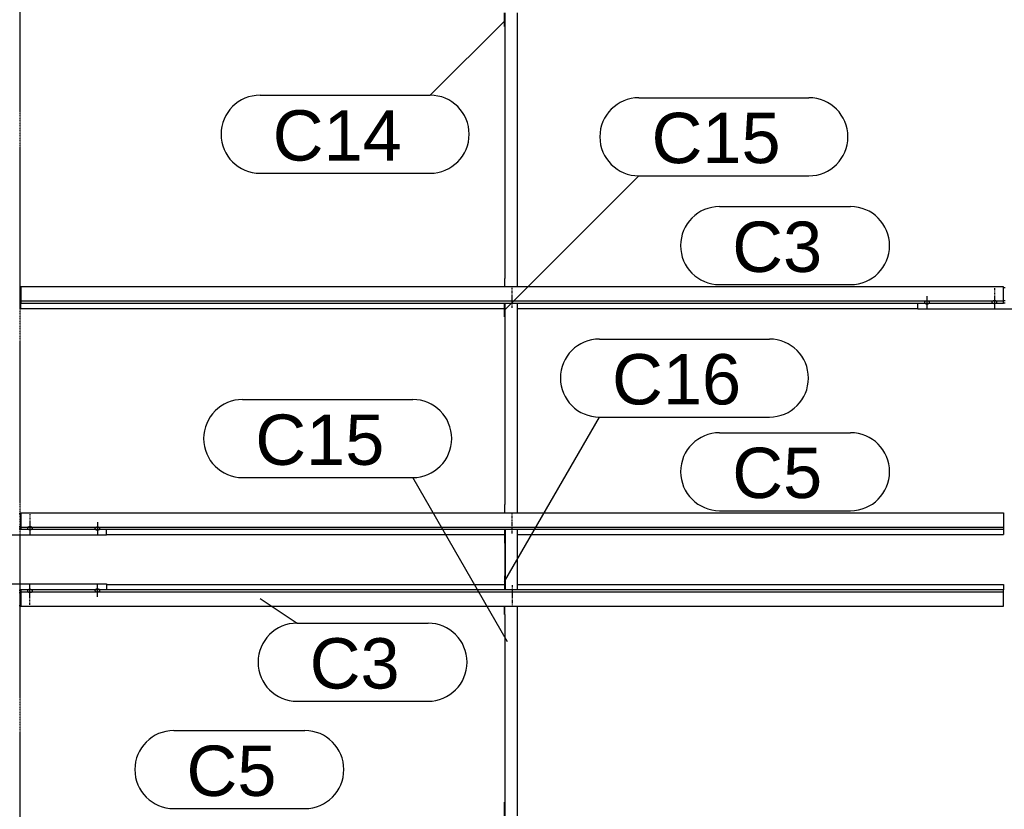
# Model space of a CAD drawing. Header units: millimetres. Extents: x -4888 to 73862, y -29046 to 15504.
# Tile 37 of 111: x 17498 to 21000, y 4406 to 7215. Entities that reach past the tile are written whole.
import ezdxf

# ---------------------------------------------------------------- set-up
doc = ezdxf.new("R2010")
doc.units = ezdxf.units.MM
doc.linetypes.add('DXK_LINE_DOT2', pattern=[3.9198, 1.9599, -1.9599])
doc.linetypes.add('DXK_LINE_DOT3', pattern=[5.9187, 2.979, -0.9799, 0.9799, -0.9799])
doc.styles.add('Arial', font='ARIAL.TTF', dxfattribs={"height": 0.2})

# ---------------------------------------------------------------- blocks, each defined once
blk = doc.blocks.new('Part-1953139-17072 - 1282')
at = {"color": 3, "linetype": 'Continuous'}
for p, q in [((17503, 5187.1), (17503, 5128.8)), ((20997, 5187.1), (17503, 5187.1)), ((17807, 5205.8), (19222, 5205.8)), ((19269, 5205.8), (20997, 5205.8)), ((20997, 5205.8), (20997, 5187.1)), ((20997, 5128.8), (20997, 5187.1)), ((17503, 5179.6), (20997, 5179.6)), ((17503, 5128.8), (20997, 5128.8))]:
    blk.add_line(p, q, dxfattribs=at)
blk = doc.blocks.new('Bolt-1953139-17712 - 1282')
at = {"color": 5, "linetype": 'DXK_LINE_DOT2'}
blk.add_line((20965, 6260.4), (20965, 6218.1), dxfattribs=at)
blk = doc.blocks.new('Bolt-1953139-17484 - 1282')
at = {"color": 5, "linetype": 'Continuous'}
for p, q in [((17775, 5427.8), (17775, 5385.4)), ((17766.2, 5406.2), (17766, 5405.7)), ((17766, 5405.7), (17766, 5405.2)), ((17766, 5405.2), (17766, 5404.8)), ((17766, 5404.8), (17766.2, 5404.3)), ((17766.4, 5406.6), (17766.2, 5406.2)), ((17766.2, 5404.3), (17766.4, 5403.9)), ((17766.7, 5407.1), (17766.4, 5406.6)), ((17766.4, 5403.9), (17766.7, 5403.4)), ((17767.1, 5407.5), (17766.7, 5407.1)), ((17766.7, 5403.4), (17767.1, 5403)), ((17767.5, 5407.9), (17767.1, 5407.5)), ((17767.1, 5403), (17767.5, 5402.6)), ((17768, 5408.3), (17767.5, 5407.9)), ((17767.5, 5402.6), (17768, 5402.2)), ((17768.6, 5408.6), (17768, 5408.3)), ((17768, 5402.2), (17768.6, 5401.9)), ((17769.3, 5408.9), (17768.6, 5408.6)), ((17768.6, 5401.9), (17769.3, 5401.5)), ((17770, 5409.2), (17769.3, 5408.9)), ((17769.3, 5401.5), (17770, 5401.3)), ((17770.8, 5409.5), (17770, 5409.2)), ((17770, 5401.3), (17770.8, 5401)), ((17771.6, 5409.7), (17770.8, 5409.5)), ((17770.8, 5401), (17771.6, 5400.8)), ((17772.4, 5409.8), (17771.6, 5409.7)), ((17771.6, 5400.8), (17772.4, 5400.7)), ((17773.2, 5409.9), (17772.4, 5409.8)), ((17772.4, 5400.7), (17773.2, 5400.5)), ((17774.1, 5410), (17773.2, 5409.9)), ((17773.2, 5400.5), (17774.1, 5400.5)), ((17775, 5410), (17774.1, 5410)), ((17774.1, 5400.5), (17775, 5400.5)), ((17775.9, 5410), (17775, 5410)), ((17775, 5400.5), (17775.9, 5400.5)), ((17776.8, 5409.9), (17775.9, 5410)), ((17775.9, 5400.5), (17776.8, 5400.5)), ((17777.6, 5409.8), (17776.8, 5409.9)), ((17776.8, 5400.5), (17777.6, 5400.7)), ((17778.4, 5409.7), (17777.6, 5409.8)), ((17777.6, 5400.7), (17778.4, 5400.8)), ((17779.2, 5409.5), (17778.4, 5409.7)), ((17778.4, 5400.8), (17779.2, 5401)), ((17780, 5409.2), (17779.2, 5409.5)), ((17779.2, 5401), (17780, 5401.3)), ((17780.7, 5408.9), (17780, 5409.2)), ((17780, 5401.3), (17780.7, 5401.5)), ((17781.4, 5408.6), (17780.7, 5408.9)), ((17780.7, 5401.5), (17781.4, 5401.9)), ((17782, 5408.3), (17781.4, 5408.6)), ((17781.4, 5401.9), (17782, 5402.2)), ((17782.5, 5407.9), (17782, 5408.3)), ((17782, 5402.2), (17782.5, 5402.6)), ((17782.9, 5407.5), (17782.5, 5407.9)), ((17782.5, 5402.6), (17782.9, 5403)), ((17783.3, 5407.1), (17782.9, 5407.5)), ((17782.9, 5403), (17783.3, 5403.4)), ((17783.6, 5406.6), (17783.3, 5407.1)), ((17783.3, 5403.4), (17783.6, 5403.9)), ((17783.8, 5406.2), (17783.6, 5406.6)), ((17783.6, 5403.9), (17783.8, 5404.3)), ((17784, 5405.7), (17783.8, 5406.2)), ((17783.8, 5404.3), (17784, 5404.8)), ((17784, 5405.2), (17784, 5405.7)), ((17784, 5404.8), (17784, 5405.2))]:
    blk.add_line(p, q, dxfattribs=at)
blk = doc.blocks.new('Bolt-1953139-17480 - 1282')
at = {"color": 5, "linetype": 'Continuous'}
for p, q in [((17526.2, 5407.5), (17526, 5407.1)), ((17526, 5407.1), (17526, 5406.6)), ((17526, 5406.6), (17526, 5406.1)), ((17526, 5406.1), (17526.2, 5405.7)), ((17526.4, 5408), (17526.2, 5407.5)), ((17526.2, 5405.7), (17526.4, 5405.2)), ((17526.7, 5408.4), (17526.4, 5408)), ((17526.4, 5405.2), (17526.7, 5404.8)), ((17527.1, 5408.9), (17526.7, 5408.4)), ((17526.7, 5404.8), (17527.1, 5404.3)), ((17527.5, 5409.3), (17527.1, 5408.9)), ((17527.1, 5404.3), (17527.5, 5403.9)), ((17528, 5409.6), (17527.5, 5409.3)), ((17527.5, 5403.9), (17528, 5403.6)), ((17528.6, 5410), (17528, 5409.6)), ((17528, 5403.6), (17528.6, 5403.2)), ((17529.3, 5410.3), (17528.6, 5410)), ((17528.6, 5403.2), (17529.3, 5402.9)), ((17530, 5410.6), (17529.3, 5410.3)), ((17529.3, 5402.9), (17530, 5402.6)), ((17530.8, 5410.8), (17530, 5410.6)), ((17530, 5402.6), (17530.8, 5402.4)), ((17531.6, 5411), (17530.8, 5410.8)), ((17530.8, 5402.4), (17531.6, 5402.2)), ((17532.4, 5411.2), (17531.6, 5411)), ((17531.6, 5402.2), (17532.4, 5402)), ((17533.2, 5411.3), (17532.4, 5411.2)), ((17532.4, 5402), (17533.2, 5401.9)), ((17534.1, 5411.4), (17533.2, 5411.3)), ((17533.2, 5401.9), (17534.1, 5401.8)), ((17535, 5411.4), (17534.1, 5411.4)), ((17534.1, 5401.8), (17535, 5401.8)), ((17535, 5426.3), (17535, 5384)), ((17535.9, 5411.4), (17535, 5411.4)), ((17535, 5401.8), (17535.9, 5401.8)), ((17536.8, 5411.3), (17535.9, 5411.4)), ((17535.9, 5401.8), (17536.8, 5401.9)), ((17537.6, 5411.2), (17536.8, 5411.3)), ((17536.8, 5401.9), (17537.6, 5402)), ((17538.4, 5411), (17537.6, 5411.2)), ((17537.6, 5402), (17538.4, 5402.2)), ((17539.2, 5410.8), (17538.4, 5411)), ((17538.4, 5402.2), (17539.2, 5402.4)), ((17540, 5410.6), (17539.2, 5410.8)), ((17539.2, 5402.4), (17540, 5402.6)), ((17540.7, 5410.3), (17540, 5410.6)), ((17540, 5402.6), (17540.7, 5402.9)), ((17541.4, 5410), (17540.7, 5410.3)), ((17540.7, 5402.9), (17541.4, 5403.2)), ((17542, 5409.6), (17541.4, 5410)), ((17541.4, 5403.2), (17542, 5403.6)), ((17542.5, 5409.3), (17542, 5409.6)), ((17542, 5403.6), (17542.5, 5403.9)), ((17542.9, 5408.9), (17542.5, 5409.3)), ((17542.5, 5403.9), (17542.9, 5404.3)), ((17543.3, 5408.4), (17542.9, 5408.9)), ((17542.9, 5404.3), (17543.3, 5404.8)), ((17543.6, 5408), (17543.3, 5408.4)), ((17543.3, 5404.8), (17543.6, 5405.2)), ((17543.8, 5407.5), (17543.6, 5408)), ((17543.6, 5405.2), (17543.8, 5405.7)), ((17544, 5407.1), (17543.8, 5407.5)), ((17543.8, 5405.7), (17544, 5406.1)), ((17544, 5406.6), (17544, 5407.1)), ((17544, 5406.1), (17544, 5406.6))]:
    blk.add_line(p, q, dxfattribs=at)
blk = doc.blocks.new('Part-1953139-17078 - 1282')
at = {"color": 3, "linetype": 'Continuous'}
for p, q in [((20997, 6265.5), (17503, 6265.5)), ((17503, 6265.5), (17503, 6207.2)), ((20997, 6207.2), (20997, 6265.5)), ((17503, 6214.7), (20997, 6214.7)), ((17503, 6207.2), (20997, 6207.2)), ((17503, 6188.5), (17503, 6207.2)), ((17503, 6188.5), (19222, 6188.5)), ((19269, 6188.5), (20693, 6188.5))]:
    blk.add_line(p, q, dxfattribs=at)
blk = doc.blocks.new('Bolt-1953139-17865 - 1282')
at = {"color": 5, "linetype": 'Continuous'}
for p, q in [((17526.2, 5184.3), (17526, 5183.9)), ((17526, 5183.9), (17526, 5183.4)), ((17526, 5183.4), (17526, 5182.9)), ((17526, 5182.9), (17526.2, 5182.5)), ((17526.4, 5184.8), (17526.2, 5184.3)), ((17526.2, 5182.5), (17526.4, 5182)), ((17526.7, 5185.2), (17526.4, 5184.8)), ((17527.1, 5185.7), (17526.7, 5185.2)), ((17527.5, 5186.1), (17527.1, 5185.7)), ((17528, 5186.4), (17527.5, 5186.1)), ((17528.6, 5186.8), (17528, 5186.4)), ((17529.3, 5187.1), (17528.6, 5186.8)), ((17530, 5187.4), (17529.3, 5187.1)), ((17530.8, 5187.6), (17530, 5187.4)), ((17531.6, 5187.8), (17530.8, 5187.6)), ((17532.4, 5188), (17531.6, 5187.8)), ((17533.2, 5188.1), (17532.4, 5188)), ((17534.1, 5188.2), (17533.2, 5188.1)), ((17535, 5188.2), (17534.1, 5188.2)), ((17535, 5163.7), (17535, 5206)), ((17535.9, 5188.2), (17535, 5188.2)), ((17536.8, 5188.1), (17535.9, 5188.2)), ((17537.6, 5188), (17536.8, 5188.1)), ((17538.4, 5187.8), (17537.6, 5188)), ((17539.2, 5187.6), (17538.4, 5187.8)), ((17540, 5187.4), (17539.2, 5187.6)), ((17540.7, 5187.1), (17540, 5187.4)), ((17541.4, 5186.8), (17540.7, 5187.1)), ((17542, 5186.4), (17541.4, 5186.8)), ((17542.5, 5186.1), (17542, 5186.4)), ((17542.9, 5185.7), (17542.5, 5186.1)), ((17543.3, 5185.2), (17542.9, 5185.7)), ((17543.6, 5184.8), (17543.3, 5185.2)), ((17543.8, 5184.3), (17543.6, 5184.8)), ((17543.6, 5182), (17543.8, 5182.5)), ((17544, 5183.9), (17543.8, 5184.3)), ((17543.8, 5182.5), (17544, 5182.9)), ((17544, 5183.4), (17544, 5183.9)), ((17544, 5182.9), (17544, 5183.4)), ((17526.4, 5182), (17526.7, 5181.6)), ((17526.7, 5181.6), (17527.1, 5181.1)), ((17527.1, 5181.1), (17527.5, 5180.7)), ((17527.5, 5180.7), (17528, 5180.4)), ((17528, 5180.4), (17528.6, 5180)), ((17528.6, 5180), (17529.3, 5179.7)), ((17529.3, 5179.7), (17530, 5179.4)), ((17530, 5179.4), (17530.8, 5179.2)), ((17530.8, 5179.2), (17531.6, 5179)), ((17531.6, 5179), (17532.4, 5178.8)), ((17532.4, 5178.8), (17533.2, 5178.7)), ((17533.2, 5178.7), (17534.1, 5178.6)), ((17534.1, 5178.6), (17535, 5178.6)), ((17535, 5178.6), (17535.9, 5178.6)), ((17535.9, 5178.6), (17536.8, 5178.7)), ((17536.8, 5178.7), (17537.6, 5178.8)), ((17537.6, 5178.8), (17538.4, 5179)), ((17538.4, 5179), (17539.2, 5179.2)), ((17539.2, 5179.2), (17540, 5179.4)), ((17540, 5179.4), (17540.7, 5179.7)), ((17540.7, 5179.7), (17541.4, 5180)), ((17541.4, 5180), (17542, 5180.4)), ((17542, 5180.4), (17542.5, 5180.7)), ((17542.5, 5180.7), (17542.9, 5181.1)), ((17542.9, 5181.1), (17543.3, 5181.6)), ((17543.3, 5181.6), (17543.6, 5182))]:
    blk.add_line(p, q, dxfattribs=at)
blk = doc.blocks.new('GridLine-1953139-4946 - 1282')
at = {"color": 174, "linetype": 'DXK_LINE_DOT3'}
blk.add_line((17500, -1750), (17500, 12340), dxfattribs=at)
blk = doc.blocks.new('Bolt-1953139-17715 - 1282')
at = {"color": 5, "linetype": 'Continuous'}
for p, q in [((20716.2, 6210.5), (20716, 6210)), ((20716, 6210), (20716, 6209.5)), ((20716, 6209.5), (20716, 6209.1)), ((20716, 6209.1), (20716.2, 6208.6)), ((20716.4, 6210.9), (20716.2, 6210.5)), ((20716.2, 6208.6), (20716.4, 6208.1)), ((20716.7, 6211.4), (20716.4, 6210.9)), ((20716.4, 6208.1), (20716.7, 6207.7)), ((20717.1, 6211.8), (20716.7, 6211.4)), ((20716.7, 6207.7), (20717.1, 6207.3)), ((20717.5, 6212.2), (20717.1, 6211.8)), ((20717.1, 6207.3), (20717.5, 6206.9)), ((20718, 6212.6), (20717.5, 6212.2)), ((20717.5, 6206.9), (20718, 6206.5)), ((20718.6, 6212.9), (20718, 6212.6)), ((20718, 6206.5), (20718.6, 6206.1)), ((20719.3, 6213.2), (20718.6, 6212.9)), ((20718.6, 6206.1), (20719.3, 6205.8)), ((20720, 6213.5), (20719.3, 6213.2)), ((20719.3, 6205.8), (20720, 6205.5)), ((20720.8, 6213.7), (20720, 6213.5)), ((20720, 6205.5), (20720.8, 6205.3)), ((20721.6, 6213.9), (20720.8, 6213.7)), ((20720.8, 6205.3), (20721.6, 6205.1)), ((20722.4, 6214.1), (20721.6, 6213.9)), ((20721.6, 6205.1), (20722.4, 6204.9)), ((20723.2, 6214.2), (20722.4, 6214.1)), ((20722.4, 6204.9), (20723.2, 6204.8)), ((20724.1, 6214.3), (20723.2, 6214.2)), ((20723.2, 6204.8), (20724.1, 6204.8)), ((20725, 6214.3), (20724.1, 6214.3)), ((20724.1, 6204.8), (20725, 6204.7)), ((20725, 6232), (20725, 6189.7)), ((20725.9, 6214.3), (20725, 6214.3)), ((20725, 6204.7), (20725.9, 6204.8)), ((20726.8, 6214.2), (20725.9, 6214.3)), ((20725.9, 6204.8), (20726.8, 6204.8)), ((20727.6, 6214.1), (20726.8, 6214.2)), ((20726.8, 6204.8), (20727.6, 6204.9)), ((20728.4, 6213.9), (20727.6, 6214.1)), ((20727.6, 6204.9), (20728.4, 6205.1)), ((20729.2, 6213.7), (20728.4, 6213.9)), ((20728.4, 6205.1), (20729.2, 6205.3)), ((20730, 6213.5), (20729.2, 6213.7)), ((20729.2, 6205.3), (20730, 6205.5)), ((20730.7, 6213.2), (20730, 6213.5)), ((20730, 6205.5), (20730.7, 6205.8)), ((20731.4, 6212.9), (20730.7, 6213.2)), ((20730.7, 6205.8), (20731.4, 6206.1)), ((20732, 6212.6), (20731.4, 6212.9)), ((20731.4, 6206.1), (20732, 6206.5)), ((20732.5, 6212.2), (20732, 6212.6)), ((20732, 6206.5), (20732.5, 6206.9)), ((20732.9, 6211.8), (20732.5, 6212.2)), ((20732.5, 6206.9), (20732.9, 6207.3)), ((20733.3, 6211.4), (20732.9, 6211.8)), ((20732.9, 6207.3), (20733.3, 6207.7)), ((20733.6, 6210.9), (20733.3, 6211.4)), ((20733.3, 6207.7), (20733.6, 6208.1)), ((20733.8, 6210.5), (20733.6, 6210.9)), ((20733.6, 6208.1), (20733.8, 6208.6)), ((20734, 6210), (20733.8, 6210.5)), ((20733.8, 6208.6), (20734, 6209.1)), ((20734, 6209.5), (20734, 6210)), ((20734, 6209.1), (20734, 6209.5))]:
    blk.add_line(p, q, dxfattribs=at)
blk = doc.blocks.new('Bolt-1953139-17711 - 1282')
at = {"color": 5, "linetype": 'Continuous'}
for p, q in [((20956.2, 6211.8), (20956, 6211.3)), ((20956, 6211.3), (20956, 6210.9)), ((20956, 6210.9), (20956, 6210.4)), ((20956, 6210.4), (20956.2, 6209.9)), ((20956.4, 6212.3), (20956.2, 6211.8)), ((20956.2, 6209.9), (20956.4, 6209.5)), ((20956.7, 6212.7), (20956.4, 6212.3)), ((20956.4, 6209.5), (20956.7, 6209)), ((20957.1, 6213.1), (20956.7, 6212.7)), ((20956.7, 6209), (20957.1, 6208.6)), ((20957.5, 6213.5), (20957.1, 6213.1)), ((20957.1, 6208.6), (20957.5, 6208.2)), ((20958, 6213.9), (20957.5, 6213.5)), ((20957.5, 6208.2), (20958, 6207.8)), ((20958.6, 6214.3), (20958, 6213.9)), ((20958, 6207.8), (20958.6, 6207.5)), ((20959.3, 6214.6), (20958.6, 6214.3)), ((20958.6, 6207.5), (20959.3, 6207.2)), ((20960, 6214.9), (20959.3, 6214.6)), ((20959.3, 6207.2), (20960, 6206.9)), ((20960.8, 6215.1), (20960, 6214.9)), ((20960, 6206.9), (20960.8, 6206.7)), ((20961.6, 6215.3), (20960.8, 6215.1)), ((20960.8, 6206.7), (20961.6, 6206.4)), ((20962.4, 6215.5), (20961.6, 6215.3)), ((20961.6, 6206.4), (20962.4, 6206.3)), ((20963.2, 6215.6), (20962.4, 6215.5)), ((20962.4, 6206.3), (20963.2, 6206.2)), ((20964.1, 6215.6), (20963.2, 6215.6)), ((20963.2, 6206.2), (20964.1, 6206.1)), ((20965, 6215.7), (20964.1, 6215.6)), ((20964.1, 6206.1), (20965, 6206.1)), ((20965, 6230.6), (20965, 6188.3)), ((20965.9, 6215.6), (20965, 6215.7)), ((20965, 6206.1), (20965.9, 6206.1)), ((20966.8, 6215.6), (20965.9, 6215.6)), ((20965.9, 6206.1), (20966.8, 6206.2)), ((20967.6, 6215.5), (20966.8, 6215.6)), ((20966.8, 6206.2), (20967.6, 6206.3)), ((20968.4, 6215.3), (20967.6, 6215.5)), ((20967.6, 6206.3), (20968.4, 6206.4)), ((20969.2, 6215.1), (20968.4, 6215.3)), ((20968.4, 6206.4), (20969.2, 6206.7)), ((20970, 6214.9), (20969.2, 6215.1)), ((20969.2, 6206.7), (20970, 6206.9)), ((20970.7, 6214.6), (20970, 6214.9)), ((20970, 6206.9), (20970.7, 6207.2)), ((20971.4, 6214.3), (20970.7, 6214.6)), ((20970.7, 6207.2), (20971.4, 6207.5)), ((20972, 6213.9), (20971.4, 6214.3)), ((20971.4, 6207.5), (20972, 6207.8)), ((20972.5, 6213.5), (20972, 6213.9)), ((20972, 6207.8), (20972.5, 6208.2)), ((20972.9, 6213.1), (20972.5, 6213.5)), ((20972.5, 6208.2), (20972.9, 6208.6)), ((20973.3, 6212.7), (20972.9, 6213.1)), ((20972.9, 6208.6), (20973.3, 6209)), ((20973.6, 6212.3), (20973.3, 6212.7)), ((20973.3, 6209), (20973.6, 6209.5)), ((20973.8, 6211.8), (20973.6, 6212.3)), ((20973.6, 6209.5), (20973.8, 6209.9)), ((20974, 6211.3), (20973.8, 6211.8)), ((20973.8, 6209.9), (20974, 6210.4)), ((20974, 6210.9), (20974, 6211.3)), ((20974, 6210.4), (20974, 6210.9))]:
    blk.add_line(p, q, dxfattribs=at)
blk = doc.blocks.new('Bolt-1953139-18405 - 1282')
at = {"color": 5, "linetype": 'DXK_LINE_DOT2'}
blk.add_line((19250, 5203.9), (19250, 5161.6), dxfattribs=at)
blk = doc.blocks.new('Part-1953139-17864 - 1282')
at = {"color": 3, "linetype": 'Continuous'}
for p, q in [((17193, 5187.1), (17193, 5208.2)), ((17193, 5208.2), (17807, 5208.2)), ((17497, 5186.3), (17503, 5186.3)), ((17807, 5208.2), (17807, 5187.1)), ((17497, 5177.8), (17503, 5177.8)), ((17497, 5131.2), (17503, 5131.2))]:
    blk.add_line(p, q, dxfattribs=at)
blk = doc.blocks.new('Part-1953139-17079 - 1282')
at = {"color": 3, "linetype": 'Continuous'}
for p, q in [((17503, 5461.2), (20997, 5461.2)), ((17503, 5461.2), (17503, 5402.9)), ((20997, 5461.2), (20997, 5402.9)), ((17503, 5410.4), (20997, 5410.4)), ((17503, 5402.9), (20997, 5402.9)), ((20997, 5402.9), (20997, 5384.2)), ((17807, 5384.2), (19222, 5384.2)), ((19269, 5384.2), (20997, 5384.2))]:
    blk.add_line(p, q, dxfattribs=at)
blk = doc.blocks.new('Part-1953139-17710 - 1282')
at = {"color": 3, "linetype": 'Continuous'}
for p, q in [((20997, 6263), (21003, 6263)), ((20693, 6186.1), (20693, 6207.2)), ((20997, 6216.5), (21003, 6216.5)), ((20997, 6208), (21003, 6208)), ((21307, 6186.1), (21307, 6207.2)), ((21307, 6186.1), (20693, 6186.1))]:
    blk.add_line(p, q, dxfattribs=at)
blk = doc.blocks.new('Part-1953139-17479 - 1282')
at = {"color": 3, "linetype": 'Continuous'}
for p, q in [((17497, 5458.8), (17503, 5458.8)), ((17193, 5381.8), (17193, 5402.9)), ((17497, 5412.2), (17503, 5412.2)), ((17497, 5403.7), (17503, 5403.7)), ((17807, 5381.8), (17807, 5402.9)), ((17807, 5381.8), (17193, 5381.8))]:
    blk.add_line(p, q, dxfattribs=at)
blk = doc.blocks.new('Part-1953139-18420 - 1282')
at = {"color": 3, "linetype": 'Continuous'}
for p, q in [((19222, 7190.7), (19222, 7240.1)), ((19224, 7240.1), (19224, 6295)), ((19269, 6265.5), (19269, 7240.1)), ((19224, 7190.7), (19222, 7190.7)), ((19224, 6295), (19222, 6295)), ((19222, 6295), (19222, 6265.5)), ((19224, 6265.5), (19224, 6295))]:
    blk.add_line(p, q, dxfattribs=at)
blk = doc.blocks.new('Bolt-1953139-17481 - 1282')
at = {"color": 5, "linetype": 'DXK_LINE_DOT2'}
blk.add_line((17535, 5456.1), (17535, 5413.8), dxfattribs=at)
blk = doc.blocks.new('Bolt-1953139-18424 - 1282')
at = {"color": 5, "linetype": 'DXK_LINE_DOT2'}
blk.add_line((19250, 5415.9), (19250, 5458.2), dxfattribs=at)
blk = doc.blocks.new('Bolt-1953139-18404 - 1282')
at = {"color": 5, "linetype": 'DXK_LINE_DOT2'}
blk.add_line((19250, 5174.1), (19250, 5131.8), dxfattribs=at)
blk = doc.blocks.new('Bolt-1953139-17866 - 1282')
at = {"color": 5, "linetype": 'DXK_LINE_DOT2'}
blk.add_line((17535, 5133.9), (17535, 5176.2), dxfattribs=at)
blk = doc.blocks.new('Bolt-1953139-17869 - 1282')
at = {"color": 5, "linetype": 'Continuous'}
for p, q in [((17766.2, 5185.7), (17766, 5185.2)), ((17766, 5185.2), (17766, 5184.8)), ((17766, 5184.8), (17766, 5184.3)), ((17766, 5184.3), (17766.2, 5183.8)), ((17766.4, 5186.1), (17766.2, 5185.7)), ((17766.2, 5183.8), (17766.4, 5183.4)), ((17766.7, 5186.6), (17766.4, 5186.1)), ((17766.4, 5183.4), (17766.7, 5182.9)), ((17767.1, 5187), (17766.7, 5186.6)), ((17766.7, 5182.9), (17767.1, 5182.5)), ((17767.5, 5187.4), (17767.1, 5187)), ((17767.1, 5182.5), (17767.5, 5182.1)), ((17768, 5187.8), (17767.5, 5187.4)), ((17768.6, 5188.1), (17768, 5187.8)), ((17769.3, 5188.5), (17768.6, 5188.1)), ((17770, 5188.7), (17769.3, 5188.5)), ((17770.8, 5189), (17770, 5188.7)), ((17771.6, 5189.2), (17770.8, 5189)), ((17772.4, 5189.3), (17771.6, 5189.2)), ((17773.2, 5189.5), (17772.4, 5189.3)), ((17774.1, 5189.5), (17773.2, 5189.5)), ((17775, 5189.5), (17774.1, 5189.5)), ((17775, 5162.2), (17775, 5204.6)), ((17775.9, 5189.5), (17775, 5189.5)), ((17776.8, 5189.5), (17775.9, 5189.5)), ((17777.6, 5189.3), (17776.8, 5189.5)), ((17778.4, 5189.2), (17777.6, 5189.3)), ((17779.2, 5189), (17778.4, 5189.2)), ((17780, 5188.7), (17779.2, 5189)), ((17780.7, 5188.5), (17780, 5188.7)), ((17781.4, 5188.1), (17780.7, 5188.5)), ((17782, 5187.8), (17781.4, 5188.1)), ((17782.5, 5187.4), (17782, 5187.8)), ((17782.9, 5187), (17782.5, 5187.4)), ((17782.5, 5182.1), (17782.9, 5182.5)), ((17783.3, 5186.6), (17782.9, 5187)), ((17782.9, 5182.5), (17783.3, 5182.9)), ((17783.6, 5186.1), (17783.3, 5186.6)), ((17783.3, 5182.9), (17783.6, 5183.4)), ((17783.8, 5185.7), (17783.6, 5186.1)), ((17783.6, 5183.4), (17783.8, 5183.8)), ((17784, 5185.2), (17783.8, 5185.7)), ((17783.8, 5183.8), (17784, 5184.3)), ((17784, 5184.8), (17784, 5185.2)), ((17784, 5184.3), (17784, 5184.8)), ((17767.5, 5182.1), (17768, 5181.7)), ((17768, 5181.7), (17768.6, 5181.4)), ((17768.6, 5181.4), (17769.3, 5181.1)), ((17769.3, 5181.1), (17770, 5180.8)), ((17770, 5180.8), (17770.8, 5180.5)), ((17770.8, 5180.5), (17771.6, 5180.3)), ((17771.6, 5180.3), (17772.4, 5180.2)), ((17772.4, 5180.2), (17773.2, 5180.1)), ((17773.2, 5180.1), (17774.1, 5180)), ((17774.1, 5180), (17775, 5180)), ((17775, 5180), (17775.9, 5180)), ((17775.9, 5180), (17776.8, 5180.1)), ((17776.8, 5180.1), (17777.6, 5180.2)), ((17777.6, 5180.2), (17778.4, 5180.3)), ((17778.4, 5180.3), (17779.2, 5180.5)), ((17779.2, 5180.5), (17780, 5180.8)), ((17780, 5180.8), (17780.7, 5181.1)), ((17780.7, 5181.1), (17781.4, 5181.4)), ((17781.4, 5181.4), (17782, 5181.7)), ((17782, 5181.7), (17782.5, 5182.1))]:
    blk.add_line(p, q, dxfattribs=at)
blk = doc.blocks.new('Part-1953139-18403 - 1282')
at = {"color": 3, "linetype": 'Continuous'}
for p, q in [((19222, 5099.2), (19222, 5128.8)), ((19224, 5099.2), (19224, 5128.8)), ((19269, 4382.8), (19269, 5128.8)), ((19222, 5099.2), (19224, 5099.2)), ((19224, 5099.2), (19224, 4382.8)), ((19222, 4382.8), (19222, 4432.1)), ((19222, 4432.1), (19224, 4432.1))]:
    blk.add_line(p, q, dxfattribs=at)
blk = doc.blocks.new('Bolt-1953139-18421 - 1282')
at = {"color": 5, "linetype": 'DXK_LINE_DOT2'}
blk.add_line((19250, 6220.2), (19250, 6262.5), dxfattribs=at)
blk = doc.blocks.new('Bolt-1953139-18422 - 1282')
at = {"color": 5, "linetype": 'DXK_LINE_DOT2'}
blk.add_line((19250, 6190.4), (19250, 6232.7), dxfattribs=at)
blk = doc.blocks.new('Part-1953139-18423 - 1282')
at = {"color": 3, "linetype": 'Continuous'}
for p, q in [((19222, 6157.9), (19222, 6207.2)), ((19224, 6207.2), (19224, 5490.8)), ((19269, 5461.2), (19269, 6207.2)), ((19224, 6157.9), (19222, 6157.9)), ((19224, 5490.8), (19222, 5490.8)), ((19222, 5490.8), (19222, 5461.2)), ((19224, 5461.2), (19224, 5490.8))]:
    blk.add_line(p, q, dxfattribs=at)
blk = doc.blocks.new('Bolt-1953139-18425 - 1282')
at = {"color": 5, "linetype": 'DXK_LINE_DOT2'}
blk.add_line((19250, 5386.1), (19250, 5428.4), dxfattribs=at)
blk = doc.blocks.new('Part-1953139-18911 - 1282')
at = {"color": 3, "linetype": 'Continuous'}
for p, q in [((19222, 5402.9), (19222, 5353.6)), ((19224, 5402.9), (19224, 5193.4)), ((19226, 5187.1), (19226, 5402.9)), ((19269, 5187.1), (19269, 5402.9)), ((19222, 5353.6), (19224, 5353.6)), ((19224, 5236.4), (19222, 5236.4)), ((19222, 5236.4), (19222, 5187.1)), ((19224, 5187.1), (19224, 5193.4))]:
    blk.add_line(p, q, dxfattribs=at)
blk = doc.blocks.new('Mark-1953139-19783 - 1282')
at = {"color": 136, "linetype": 'Continuous'}
for p, q in [((19560, 6079.2), (20164.7, 6079.2)), ((19222.5, 5217.2), (19560, 5801.7)), ((19560, 5801.7), (20164.7, 5801.7))]:
    blk.add_line(p, q, dxfattribs=at)
for centre, radius, start, end in [((19560, 5940.5), 138.7, 90, 270), ((20164.7, 5940.5), 138.8, 270, 90)]:
    blk.add_arc(centre, radius, start, end, dxfattribs=at)
at = {"color": 0}
blk.add_wipeout([(20063.5, 5846.7), (20063.5, 6034.2), (19605, 6034.2), (19605, 5846.7)], dxfattribs=at)
blk.add_wipeout([(20063.5, 5846.7), (20063.5, 6034.2), (19605, 6034.2), (19605, 5846.7)], dxfattribs=at)
at = {"color": 2, "style": 'Arial'}
blk.add_text('C16', height=179.08, dxfattribs=at).set_placement((19605, 5846.7))
blk = doc.blocks.new('Mark-1953139-19239 - 1282')
at = {"color": 136, "linetype": 'Continuous'}
for p, q in [((18046.7, 4686.5), (18512.5, 4686.5)), ((18046.7, 4409), (18512.5, 4409))]:
    blk.add_line(p, q, dxfattribs=at)
for centre, start, end in [((18046.7, 4547.7), 90, 270), ((18512.5, 4547.7), 270, 90)]:
    blk.add_arc(centre, 138.8, start, end, dxfattribs=at)
at = {"color": 0}
blk.add_wipeout([(18411.3, 4454), (18411.3, 4641.5), (18091.7, 4641.5), (18091.7, 4454)], dxfattribs=at)
blk.add_wipeout([(18411.3, 4454), (18411.3, 4641.5), (18091.7, 4641.5), (18091.7, 4454)], dxfattribs=at)
at = {"color": 2, "style": 'Arial'}
blk.add_text('C5', height=179.08, dxfattribs=at).set_placement((18091.7, 4454))
blk = doc.blocks.new('Mark-1953139-19240 - 1282')
at = {"color": 136, "linetype": 'Continuous'}
for p, q in [((18353.8, 5156.3), (18484.8, 5068.6)), ((18484.8, 5068.6), (18950.6, 5068.6)), ((18484.8, 4791.1), (18950.6, 4791.1))]:
    blk.add_line(p, q, dxfattribs=at)
for centre, start, end in [((18484.8, 4929.8), 90, 270), ((18950.6, 4929.8), 270, 90)]:
    blk.add_arc(centre, 138.8, start, end, dxfattribs=at)
at = {"color": 0}
blk.add_wipeout([(18849.3, 4836.1), (18849.3, 5023.6), (18529.8, 5023.6), (18529.8, 4836.1)], dxfattribs=at)
blk.add_wipeout([(18849.3, 4836.1), (18849.3, 5023.6), (18529.8, 5023.6), (18529.8, 4836.1)], dxfattribs=at)
at = {"color": 2, "style": 'Arial'}
blk.add_text('C3', height=179.08, dxfattribs=at).set_placement((18529.8, 4836.1))
blk = doc.blocks.new('Mark-1953139-19633 - 1282')
at = {"color": 136, "linetype": 'Continuous'}
for p, q in [((19700.5, 6937.5), (20305.3, 6937.5)), ((19223.2, 6182.7), (19700.5, 6660)), ((19700.5, 6660), (20305.3, 6660))]:
    blk.add_line(p, q, dxfattribs=at)
for centre, start, end in [((19700.5, 6798.7), 90, 270), ((20305.3, 6798.7), 270, 90)]:
    blk.add_arc(centre, 138.8, start, end, dxfattribs=at)
at = {"color": 0}
blk.add_wipeout([(20204, 6705), (20204, 6892.5), (19745.5, 6892.5), (19745.5, 6705)], dxfattribs=at)
blk.add_wipeout([(20204, 6705), (20204, 6892.5), (19745.5, 6892.5), (19745.5, 6705)], dxfattribs=at)
at = {"color": 2, "style": 'Arial'}
blk.add_text('C15', height=179.08, dxfattribs=at).set_placement((19745.5, 6705))
blk = doc.blocks.new('Mark-1953139-19246 - 1282')
at = {"color": 136, "linetype": 'Continuous'}
for p, q in [((19987.5, 6550.5), (20453.2, 6550.5)), ((19987.5, 6273), (20453.2, 6273))]:
    blk.add_line(p, q, dxfattribs=at)
for centre, radius, start, end in [((19987.5, 6411.7), 138.8, 90, 270), ((20453.2, 6411.7), 138.7, 270, 90)]:
    blk.add_arc(centre, radius, start, end, dxfattribs=at)
at = {"color": 0}
blk.add_wipeout([(20352, 6318), (20352, 6505.5), (20032.5, 6505.5), (20032.5, 6318)], dxfattribs=at)
blk.add_wipeout([(20352, 6318), (20352, 6505.5), (20032.5, 6505.5), (20032.5, 6318)], dxfattribs=at)
at = {"color": 2, "style": 'Arial'}
blk.add_text('C3', height=179.08, dxfattribs=at).set_placement((20032.5, 6318))
blk = doc.blocks.new('Mark-1953139-19247 - 1282')
at = {"color": 136, "linetype": 'Continuous'}
for p, q in [((19987.5, 5746.2), (20453.2, 5746.2)), ((19987.5, 5468.7), (20453.2, 5468.7))]:
    blk.add_line(p, q, dxfattribs=at)
for centre, start, end in [((19987.5, 5607.4), 90, 270), ((20453.2, 5607.4), 270, 90)]:
    blk.add_arc(centre, 138.7, start, end, dxfattribs=at)
at = {"color": 0}
blk.add_wipeout([(20352, 5513.7), (20352, 5701.2), (20032.5, 5701.2), (20032.5, 5513.7)], dxfattribs=at)
blk.add_wipeout([(20352, 5513.7), (20352, 5701.2), (20032.5, 5701.2), (20032.5, 5513.7)], dxfattribs=at)
at = {"color": 2, "style": 'Arial'}
blk.add_text('C5', height=179.08, dxfattribs=at).set_placement((20032.5, 5513.7))
blk = doc.blocks.new('Mark-1953139-19627 - 1282')
at = {"color": 136, "linetype": 'Continuous'}
for p, q in [((18291.4, 5864.2), (18896.1, 5864.2)), ((18291.4, 5586.7), (18896.1, 5586.7)), ((19233.6, 5002.1), (18896.1, 5586.7))]:
    blk.add_line(p, q, dxfattribs=at)
for centre, start, end in [((18291.4, 5725.4), 90, 270), ((18896.1, 5725.4), 270, 90)]:
    blk.add_arc(centre, 138.8, start, end, dxfattribs=at)
at = {"color": 0}
blk.add_wipeout([(18794.9, 5631.7), (18794.9, 5819.2), (18336.4, 5819.2), (18336.4, 5631.7)], dxfattribs=at)
blk.add_wipeout([(18794.9, 5631.7), (18794.9, 5819.2), (18336.4, 5819.2), (18336.4, 5631.7)], dxfattribs=at)
at = {"color": 2, "style": 'Arial'}
blk.add_text('C15', height=179.08, dxfattribs=at).set_placement((18336.4, 5631.7))
blk = doc.blocks.new('Mark-1953139-19632 - 1282')
at = {"color": 136, "linetype": 'Continuous'}
for p, q in [((19223.2, 7211.8), (18958.1, 6946.6)), ((18353.3, 6946.6), (18958.1, 6946.6)), ((18353.3, 6669.1), (18958.1, 6669.1))]:
    blk.add_line(p, q, dxfattribs=at)
for centre, start, end in [((18353.3, 6807.9), 90, 270), ((18958.1, 6807.9), 270, 90)]:
    blk.add_arc(centre, 138.7, start, end, dxfattribs=at)
at = {"color": 0}
blk.add_wipeout([(18856.8, 6714.1), (18856.8, 6901.6), (18398.3, 6901.6), (18398.3, 6714.1)], dxfattribs=at)
blk.add_wipeout([(18856.8, 6714.1), (18856.8, 6901.6), (18398.3, 6901.6), (18398.3, 6714.1)], dxfattribs=at)
at = {"color": 2, "style": 'Arial'}
blk.add_text('C14', height=179.08, dxfattribs=at).set_placement((18398.3, 6714.1))

msp = doc.modelspace()

# ---------------------------------------------------------------- block references
for name in ['GridLine-1953139-4946 - 1282', 'Part-1953139-18420 - 1282', 'Part-1953139-17078 - 1282', 'Bolt-1953139-18421 - 1282', 'Bolt-1953139-18422 - 1282', 'Part-1953139-17710 - 1282', 'Bolt-1953139-17712 - 1282', 'Part-1953139-18423 - 1282', 'Bolt-1953139-17715 - 1282', 'Bolt-1953139-17711 - 1282', 'Part-1953139-17479 - 1282', 'Part-1953139-17079 - 1282', 'Bolt-1953139-17481 - 1282', 'Bolt-1953139-17484 - 1282', 'Bolt-1953139-18424 - 1282', 'Bolt-1953139-18425 - 1282', 'Bolt-1953139-17480 - 1282', 'Part-1953139-18911 - 1282', 'Part-1953139-17864 - 1282', 'Part-1953139-17072 - 1282', 'Bolt-1953139-17865 - 1282', 'Bolt-1953139-17869 - 1282', 'Bolt-1953139-18405 - 1282', 'Bolt-1953139-17866 - 1282', 'Bolt-1953139-18404 - 1282', 'Part-1953139-18403 - 1282', 'Mark-1953139-19239 - 1282']:
    msp.add_blockref(name, (0, 0))

# ---------------------------------------------------------------- next in the draw order: block references
for name in ['Mark-1953139-19633 - 1282', 'Mark-1953139-19783 - 1282', 'Mark-1953139-19240 - 1282']:
    msp.add_blockref(name, (0, 0))

# ---------------------------------------------------------------- next in the draw order: block references
for name in ['Mark-1953139-19632 - 1282', 'Mark-1953139-19246 - 1282', 'Mark-1953139-19627 - 1282', 'Mark-1953139-19247 - 1282']:
    msp.add_blockref(name, (0, 0))

doc.saveas('drawing.dxf')
